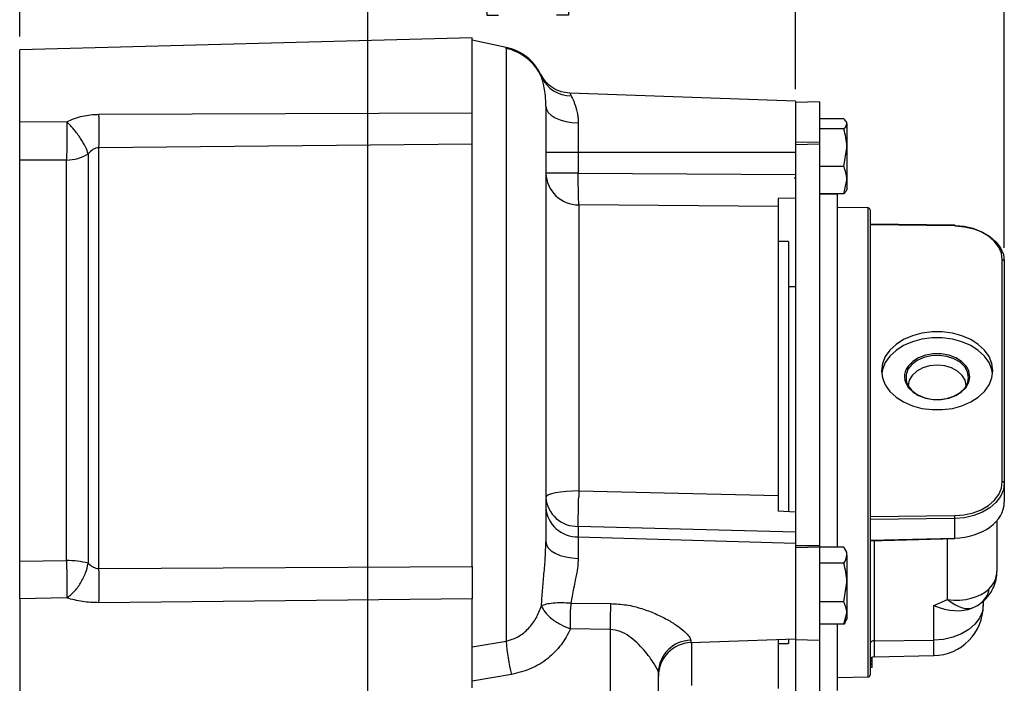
# Model space of a CAD drawing. Header units: inches. Extents: x 0.4 to 16.6, y 0.2 to 10.8.
# Tile 12 of 14: x 11 to 14.6, y 5.8 to 8.3. Entities that reach past the tile are written whole.
import ezdxf

# ---------------------------------------------------------------- set-up
doc = ezdxf.new("R2010")
doc.units = ezdxf.units.IN
doc.header["$MEASUREMENT"] = 0
doc.layers.add('SLD-0', color=7, linetype='Continuous', lineweight=25)
doc.styles.add('SLDTEXTSTYLE0', font='TXT', dxfattribs={"width": 0.75})
doc.dimstyles.new('SLDDIMSTYLE0', dxfattribs={"dimtxt": 0.145833, "dimasz": 0.13, "dimexe": 0, "dimexo": 0.0625, "dimgap": 0.036458, "dimtad": 0, "dimtih": 1, "dimtoh": 1, "dimdec": 1, "dimlfac": 2, "dimrnd": 1e-09, "dimzin": 12, "dimdsep": 46, "dimtxsty": 'SLDTEXTSTYLE0', "dimsah": 1, "dimcen": 0.09, "dimadec": 0, "dimazin": 3, "dimtfac": 1, "dimtdec": 1, "dimtofl": 0, "dimtmove": 0, "dimatfit": 3, "dimfxl": 0, "dimfrac": 2, "dimtolj": 1, "dimtzin": 12, "dimarcsym": 0})
doc.dimstyles.new('SLDDIMSTYLE1', dxfattribs={"dimtxt": 0.145833, "dimasz": 0.13, "dimexe": 0, "dimexo": 0.0625, "dimgap": 0.036458, "dimtad": 0, "dimtih": 1, "dimtoh": 1, "dimdec": 1, "dimlfac": 2, "dimrnd": 1e-09, "dimzin": 4, "dimdsep": 46, "dimtxsty": 'SLDTEXTSTYLE0', "dimsah": 1, "dimcen": 0.09, "dimadec": 0, "dimazin": 1, "dimtfac": 1, "dimtdec": 1, "dimtofl": 0, "dimtmove": 0, "dimatfit": 3, "dimfxl": 0, "dimfrac": 2, "dimtolj": 1, "dimtzin": 12, "dimarcsym": 0})

# ---------------------------------------------------------------- blocks, each defined once
blk = doc.blocks.new('_D_4')
at = {"layer": 'SLD-0'}
for p, q in [((8.272, 6.9826), (8.272, 9.3773)), ((8.272, 9.2523), (10.5385, 9.2523)), ((10.7047, 9.2523), (10.6603, 9.2523)), ((10.6603, 9.2523), (10.6603, 9.0206)), ((11.028, 9.2523), (11.0723, 9.2523)), ((11.0723, 9.2523), (11.0723, 9.0206)), ((12.2562, 9.2523), (11.1942, 9.2523)), ((10.6603, 9.0206), (10.7047, 9.0206)), ((11.0723, 9.0206), (11.028, 9.0206))]:
    blk.add_line(p, q, dxfattribs=at)
for points in [[(8.272, 9.2523), (8.402, 9.2323), (8.402, 9.2723)], [(12.2562, 9.2523), (12.1262, 9.2723), (12.1262, 9.2323)]]:
    blk.add_solid(points, dxfattribs=at)
at = {"layer": 'SLD-0', "char_height": 0.14583, "attachment_point": 1, "style": 'SLDTEXTSTYLE0'}
for s, insert in [('8.0', (10.7317, 9.4699)), ('202', (10.7047, 9.2086))]:
    blk.add_mtext(s, dxfattribs=dict(at, insert=insert))
blk = doc.blocks.new('_D_5')
at = {"layer": 'SLD-0'}
for p, q in [((10.96, 8.2437), (10.96, 8.7245)), ((10.96, 8.5995), (11.2426, 8.5995)), ((11.4089, 8.5995), (11.3645, 8.5995)), ((11.3645, 8.5995), (11.3645, 8.3678)), ((11.6244, 8.5995), (11.6687, 8.5995)), ((11.6687, 8.5995), (11.6687, 8.3678)), ((12.2562, 8.5995), (11.7906, 8.5995)), ((11.3645, 8.3678), (11.4089, 8.3678)), ((11.6687, 8.3678), (11.6244, 8.3678))]:
    blk.add_line(p, q, dxfattribs=at)
for points in [[(10.96, 8.5995), (11.09, 8.5795), (11.09, 8.6195)], [(12.2562, 8.5995), (12.1262, 8.6195), (12.1262, 8.5795)]]:
    blk.add_solid(points, dxfattribs=at)
at = {"layer": 'SLD-0', "char_height": 0.14583, "attachment_point": 1, "style": 'SLDTEXTSTYLE0'}
for s, insert in [('2.6', (11.382, 8.8171)), ('66', (11.4089, 8.5558))]:
    blk.add_mtext(s, dxfattribs=dict(at, insert=insert))
blk = doc.blocks.new('_D_6')
at = {"layer": 'SLD-0'}
for p, q in [((13.849, 8.047), (13.849, 8.6793)), ((12.2562, 8.5543), (12.577, 8.5543)), ((12.7432, 8.5543), (12.6989, 8.5543)), ((12.6989, 8.5543), (12.6989, 8.3226)), ((12.9587, 8.5543), (13.0031, 8.5543)), ((13.0031, 8.5543), (13.0031, 8.3226)), ((13.849, 8.5543), (13.125, 8.5543)), ((12.6989, 8.3226), (12.7432, 8.3226)), ((13.0031, 8.3226), (12.9587, 8.3226))]:
    blk.add_line(p, q, dxfattribs=at)
for points in [[(12.2562, 8.5543), (12.3862, 8.5343), (12.3862, 8.5743)], [(13.849, 8.5543), (13.719, 8.5743), (13.719, 8.5343)]]:
    blk.add_solid(points, dxfattribs=at)
at = {"layer": 'SLD-0', "char_height": 0.14583, "attachment_point": 1, "style": 'SLDTEXTSTYLE0'}
for s, insert in [('3.2', (12.7163, 8.7718)), ('81', (12.7432, 8.5106))]:
    blk.add_mtext(s, dxfattribs=dict(at, insert=insert))
blk = doc.blocks.new('_D_7')
at = {"layer": 'SLD-0'}
for p, q in [((14.626, 7.4563), (14.626, 9.3773)), ((12.2562, 9.2523), (12.9359, 9.2523)), ((13.1021, 9.2523), (13.0578, 9.2523)), ((13.0578, 9.2523), (13.0578, 9.0206)), ((13.4254, 9.2523), (13.4697, 9.2523)), ((13.4697, 9.2523), (13.4697, 9.0206)), ((14.626, 9.2523), (13.5916, 9.2523)), ((13.0578, 9.0206), (13.1021, 9.0206)), ((13.4697, 9.0206), (13.4254, 9.0206))]:
    blk.add_line(p, q, dxfattribs=at)
for points in [[(12.2562, 9.2523), (12.3862, 9.2323), (12.3862, 9.2723)], [(14.626, 9.2523), (14.496, 9.2723), (14.496, 9.2323)]]:
    blk.add_solid(points, dxfattribs=at)
at = {"layer": 'SLD-0', "char_height": 0.14583, "attachment_point": 1, "style": 'SLDTEXTSTYLE0'}
for s, insert in [('4.7', (13.1291, 9.4699)), ('120', (13.1021, 9.2086))]:
    blk.add_mtext(s, dxfattribs=dict(at, insert=insert))
blk = doc.blocks.new('_D_8')
at = {"layer": 'SLD-0'}
for p, q in [((9.3975, 7.621), (9.3975, 8.7245)), ((10.96, 8.2437), (10.96, 8.7245)), ((9.3975, 8.5995), (9.7673, 8.5995)), ((9.9335, 8.5995), (9.8892, 8.5995)), ((9.8892, 8.5995), (9.8892, 8.3678)), ((10.149, 8.5995), (10.1934, 8.5995)), ((10.1934, 8.5995), (10.1934, 8.3678)), ((10.96, 8.5995), (10.3153, 8.5995)), ((9.8892, 8.3678), (9.9335, 8.3678)), ((10.1934, 8.3678), (10.149, 8.3678))]:
    blk.add_line(p, q, dxfattribs=at)
for points in [[(9.3975, 8.5995), (9.5275, 8.5795), (9.5275, 8.6195)], [(10.96, 8.5995), (10.83, 8.6195), (10.83, 8.5795)]]:
    blk.add_solid(points, dxfattribs=at)
at = {"layer": 'SLD-0', "char_height": 0.14583, "attachment_point": 1, "style": 'SLDTEXTSTYLE0'}
for s, insert in [('3.1', (9.9067, 8.8171)), ('79', (9.9335, 8.5558))]:
    blk.add_mtext(s, dxfattribs=dict(at, insert=insert))

msp = doc.modelspace()

# ---------------------------------------------------------------- linework, layer by layer
at = {"color": 7, "linetype": 'Continuous', "lineweight": 25}
for p, q in [((12.6442, 8.2379), (10.96, 8.1937)), ((12.6442, 7.959), (12.6442, 8.2379)), ((12.7715, 8.2025), (12.6442, 8.2295)), ((10.96, 7.9268), (10.96, 8.1937)), ((12.7707, 8.1989), (12.7707, 5.9921)), ((13.849, 8.0028), (13.0084, 8.0322)), ((13.849, 8.0028), (13.849, 7.924)), ((13.9385, 8.0002), (13.849, 7.997)), ((13.9385, 8.0002), (13.9385, 7.8494)), ((11.2551, 7.9538), (12.6442, 7.959)), ((10.96, 7.9268), (11.1353, 7.9259)), ((13.0399, 7.9216), (13.0399, 7.8119)), ((13.849, 7.924), (13.849, 7.8486)), ((14.0289, 7.9365), (13.9385, 7.9365)), ((14.04, 7.922), (14.0375, 7.9265)), ((14.04, 7.9177), (14.04, 7.922)), ((14.0289, 7.899), (13.9385, 7.899)), ((14.04, 7.9177), (14.04, 7.8293)), ((13.9385, 7.8494), (13.849, 7.8486)), ((13.849, 7.8486), (13.849, 7.8397)), ((13.9385, 7.8494), (13.9385, 7.8425)), ((12.6442, 7.8427), (11.2551, 7.8287)), ((11.2551, 6.2629), (11.2551, 7.8287)), ((12.6442, 6.2702), (12.6442, 7.8427)), ((13.0399, 7.8119), (13.0399, 7.7348)), ((13.849, 7.8119), (13.0399, 7.8119)), ((13.9385, 7.8425), (13.849, 7.8397)), ((13.849, 7.8397), (13.849, 6.3467)), ((13.9385, 7.8425), (13.9385, 6.3475)), ((14.0289, 7.7595), (14.04, 7.8293)), ((14.04, 7.8293), (14.04, 7.7086)), ((11.1342, 7.7832), (10.96, 7.7833)), ((10.96, 6.2899), (10.96, 7.7833)), ((11.1342, 6.2922), (11.1342, 7.7832)), ((11.2152, 7.8067), (11.2152, 6.2824)), ((14.0289, 7.7595), (13.9385, 7.7595)), ((13.0399, 7.7348), (13.849, 7.7293)), ((13.849, 7.7165), (13.8445, 7.7166)), ((13.849, 7.716), (13.8448, 7.7161)), ((13.8454, 7.7155), (13.849, 7.7155)), ((14.0289, 7.6576), (14.04, 7.7086)), ((14.04, 7.7086), (14.04, 7.672)), ((14.0375, 7.6676), (14.04, 7.672)), ((13.849, 7.6415), (13.784, 7.6406)), ((14.0289, 7.6576), (13.9385, 7.6576)), ((14.0043, 7.6558), (13.9385, 7.6558)), ((14.0043, 7.6558), (14.0043, 6.3425)), ((13.0421, 7.6166), (13.0421, 6.5517)), ((13.784, 7.6107), (13.0421, 7.6166)), ((13.784, 7.6107), (13.784, 6.5345)), ((14.1187, 7.605), (14.0043, 7.607)), ((14.126, 7.5975), (14.126, 7.3478)), ((14.4418, 7.5403), (14.126, 7.5441)), ((14.4417, 7.5381), (14.126, 7.542)), ((13.8228, 7.4805), (13.784, 7.4805)), ((13.8228, 7.4805), (13.8228, 6.4747)), ((14.6185, 6.586), (14.6185, 7.4116)), ((14.626, 7.4063), (14.626, 6.5807)), ((14.126, 7.3478), (14.126, 5.8665)), ((13.849, 7.3109), (13.8228, 7.3109)), ((14.626, 6.5807), (14.626, 6.51)), ((13.0421, 6.5517), (13.0414, 6.5278)), ((13.0421, 6.5517), (13.784, 6.5345)), ((13.849, 6.473), (13.784, 6.4766)), ((14.126, 6.4557), (14.4417, 6.4595)), ((13.0399, 6.4195), (13.0399, 6.381)), ((13.849, 6.3978), (13.0399, 6.4195)), ((14.4418, 6.4489), (14.126, 6.445)), ((14.4418, 6.3761), (14.4418, 6.4489)), ((14.5987, 6.4412), (14.5987, 6.2532)), ((13.0399, 6.381), (13.0399, 6.3005)), ((13.0399, 6.381), (13.849, 6.3565)), ((13.9385, 6.3475), (13.849, 6.3467)), ((13.849, 6.3467), (13.849, 6.3401)), ((13.9385, 6.3423), (13.849, 6.3401)), ((13.9385, 6.3475), (13.9385, 6.3423)), ((14.0289, 6.3425), (13.9385, 6.3425)), ((13.9385, 6.3423), (13.9385, 5.9957)), ((14.126, 6.3683), (14.4418, 6.3761)), ((14.126, 6.3661), (14.4419, 6.3739)), ((13.849, 6.3401), (13.849, 6.2689)), ((14.04, 6.3238), (14.0328, 6.3364)), ((14.04, 6.3124), (14.04, 6.3238)), ((14.04, 6.3124), (14.04, 6.2103)), ((10.96, 6.2899), (11.1342, 6.2922)), ((11.2551, 6.2629), (12.6442, 6.2702)), ((14.0289, 6.2822), (13.9385, 6.2822)), ((13.849, 6.2689), (13.849, 6.0015)), ((14.0289, 6.1385), (14.04, 6.2103)), ((14.04, 6.2103), (14.04, 6.0968)), ((11.1353, 6.1531), (10.96, 6.15)), ((10.96, 6.15), (10.96, 5.8064)), ((12.6442, 6.15), (11.2551, 6.1353)), ((12.6442, 5.8179), (12.6442, 6.15)), ((13.012, 6.1333), (13.0114, 6.11)), ((13.012, 6.1333), (13.1598, 6.1322)), ((14.0289, 6.1385), (13.9385, 6.1385)), ((14.3632, 6.1246), (14.414, 6.1469)), ((14.3632, 5.9959), (14.3632, 6.1246)), ((14.5479, 6.1419), (14.5479, 6.128)), ((14.5479, 6.128), (14.5479, 6.1263)), ((14.0289, 6.0551), (14.04, 6.0968)), ((14.04, 6.0968), (14.04, 6.0738)), ((14.5049, 6.115), (14.5096, 6.1171)), ((14.0289, 6.0551), (13.9385, 6.0551)), ((14.0043, 6.0551), (14.0043, 5.8083)), ((14.0329, 6.0616), (14.0289, 6.0551)), ((14.0328, 6.0612), (14.04, 6.0738)), ((13.1587, 6.0355), (13.0109, 6.0379)), ((13.1587, 6.0355), (13.1587, 5.3869)), ((12.6442, 5.9713), (12.7707, 5.9921)), ((13.4586, 5.9869), (13.849, 6.0005)), ((13.784, 5.9996), (13.784, 5.8157)), ((13.784, 5.9835), (13.8228, 5.9835)), ((13.8228, 5.9996), (13.8228, 5.9835)), ((13.849, 6.0019), (13.849, 5.9988)), ((13.849, 5.9988), (13.9385, 5.9957)), ((13.849, 5.9988), (13.849, 5.607)), ((13.9385, 5.9971), (13.9385, 5.6039)), ((14.1418, 5.9932), (14.3632, 5.9959)), ((14.1335, 5.9162), (14.126, 5.9162)), ((14.1335, 5.9081), (14.126, 5.9081)), ((14.1335, 5.908), (14.126, 5.908)), ((14.1335, 5.9042), (14.126, 5.9042)), ((14.1335, 5.9224), (14.1335, 5.932)), ((14.1335, 5.9042), (14.1335, 5.908)), ((14.1418, 5.9345), (14.3632, 5.9383)), ((12.7913, 5.8682), (12.6442, 5.8434)), ((13.338, 5.2934), (13.338, 5.8757)), ((14.1335, 5.8939), (14.126, 5.8939)), ((14.0043, 5.857), (14.1187, 5.859))]:
    msp.add_line(p, q, dxfattribs=at)
at = {"color": 8, "linetype": 'Continuous', "lineweight": 25}
for p, q in [((14.1187, 5.859), (14.1187, 7.605)), ((14.497, 6.9668), (14.4978, 6.9768)), ((14.1418, 6.3665), (14.1418, 5.9932)), ((14.414, 6.1469), (14.414, 6.3732)), ((13.4586, 5.9954), (13.4586, 5.9869)), ((13.4608, 5.9869), (13.4608, 5.8273)), ((14.1418, 5.9932), (14.1418, 5.9345)), ((14.3632, 5.9383), (14.3632, 5.9959)), ((14.1335, 5.9224), (14.1265, 5.9224))]:
    msp.add_line(p, q, dxfattribs=at)
at = {"color": 7, "linetype": 'Continuous', "lineweight": 25, "flags": 128}
for points in [[(12.9192, 7.9841), (12.9215, 7.9722), (12.9283, 7.9607), (12.9394, 7.95), (12.9543, 7.9407), (12.9725, 7.9329), (12.9934, 7.927), (13.0161, 7.9232), (13.0399, 7.9216)], [(14.6185, 7.4116), (14.6152, 7.436), (14.6051, 7.4595), (14.5889, 7.4812), (14.5669, 7.5003), (14.5402, 7.516), (14.5096, 7.5278), (14.4764, 7.5353), (14.4417, 7.5381)], [(14.4418, 7.538), (14.4779, 7.5351), (14.5126, 7.5273), (14.5444, 7.515), (14.5723, 7.4986), (14.5951, 7.4788), (14.6121, 7.4562), (14.6225, 7.4317), (14.626, 7.4063)], [(14.583, 6.9988), (14.5795, 7.0255), (14.5691, 7.0514), (14.552, 7.0754), (14.529, 7.0968), (14.5008, 7.1149), (14.4683, 7.129), (14.4327, 7.1387), (14.3951, 7.1437), (14.3569, 7.1437), (14.3194, 7.1387), (14.2838, 7.129), (14.2513, 7.1149), (14.2231, 7.0968), (14.2001, 7.0754), (14.183, 7.0514), (14.1726, 7.0255), (14.169, 6.9988), (14.1726, 6.9721), (14.183, 6.9463), (14.2001, 6.9222), (14.2231, 6.9008), (14.2513, 6.8827), (14.2838, 6.8686), (14.3194, 6.8589), (14.3569, 6.854), (14.3951, 6.854), (14.4327, 6.8589), (14.4683, 6.8686), (14.5008, 6.8827), (14.529, 6.9008), (14.552, 6.9222), (14.5691, 6.9463), (14.5795, 6.9721), (14.583, 6.9988)], [(14.5825, 6.9878), (14.5795, 7.0035), (14.5691, 7.0293), (14.552, 7.0533), (14.529, 7.0748), (14.5008, 7.0928), (14.4683, 7.107), (14.4327, 7.1167), (14.3951, 7.1216), (14.3569, 7.1216), (14.3194, 7.1167), (14.2838, 7.107), (14.2513, 7.0928), (14.2231, 7.0748), (14.2001, 7.0533), (14.183, 7.0293), (14.1726, 7.0035), (14.1696, 6.9878)], [(14.4892, 7.0083), (14.4838, 7.0165), (14.4672, 7.0335), (14.4452, 7.0472), (14.4192, 7.0568), (14.3907, 7.0617), (14.3614, 7.0617), (14.3329, 7.0568), (14.3069, 7.0472), (14.2849, 7.0335), (14.2682, 7.0165), (14.2608, 7.0043)], [(14.4839, 6.9437), (14.4802, 6.9633), (14.4694, 6.9816), (14.4523, 6.9973), (14.43, 7.0093), (14.404, 7.0169), (14.376, 7.0194), (14.3481, 7.0169), (14.3221, 7.0093), (14.2998, 6.9973), (14.2827, 6.9816), (14.2719, 6.9633), (14.2682, 6.9437), (14.2682, 6.9422)], [(14.2557, 6.9636), (14.2578, 6.9563), (14.2682, 6.937), (14.2849, 6.92), (14.3069, 6.9063), (14.3329, 6.8968), (14.3614, 6.8918), (14.3907, 6.8918), (14.4192, 6.8968), (14.4452, 6.9063), (14.4672, 6.92), (14.4838, 6.937), (14.4943, 6.9563), (14.497, 6.9668)], [(14.2618, 6.9567), (14.2674, 6.9437), (14.2815, 6.9257), (14.3016, 6.9107), (14.3263, 6.8996), (14.3541, 6.8933), (14.3834, 6.892), (14.4122, 6.8958), (14.4387, 6.9046), (14.4612, 6.9177), (14.4785, 6.9344), (14.4892, 6.9535), (14.4903, 6.9567)], [(14.4417, 6.4595), (14.4764, 6.4623), (14.5096, 6.4698), (14.5402, 6.4816), (14.5669, 6.4973), (14.5889, 6.5164), (14.6051, 6.5381), (14.6152, 6.5616), (14.6185, 6.586)], [(14.626, 6.5807), (14.6225, 6.5552), (14.6121, 6.5308), (14.5951, 6.5082), (14.5723, 6.4883), (14.5444, 6.4719), (14.5126, 6.4596), (14.4779, 6.4518), (14.4418, 6.4489)], [(13.0421, 6.5517), (13.018, 6.5512), (12.9949, 6.5498), (12.9737, 6.5475), (12.9551, 6.5445), (12.9399, 6.5409), (12.9286, 6.5368), (12.9216, 6.5323), (12.9192, 6.5277)], [(12.9192, 6.3628), (12.9215, 6.3509), (12.9283, 6.3394), (12.9394, 6.3288), (12.9543, 6.3195), (12.9725, 6.3117), (12.9934, 6.3059), (13.0161, 6.3021), (13.0399, 6.3005)], [(14.4418, 6.3761), (14.4418, 6.3752), (14.4419, 6.3745), (14.4419, 6.374), (14.4419, 6.3739), (14.4419, 6.3739)], [(14.5479, 6.128), (14.5444, 6.1025), (14.5339, 6.078), (14.5169, 6.0553), (14.494, 6.0354), (14.4661, 6.019), (14.4341, 6.0066), (14.3994, 5.9989), (14.3632, 5.9959)]]:
    msp.add_lwpolyline(points, dxfattribs=at)
at = {"color": 8, "linetype": 'Continuous', "lineweight": 25, "flags": 128}
for points in [[(14.4903, 6.9567), (14.4929, 6.9739), (14.4892, 6.9944), (14.4785, 7.0135), (14.4612, 7.0302), (14.4387, 7.0433), (14.4122, 7.052), (14.3834, 7.0559), (14.3541, 7.0546), (14.3263, 7.0482), (14.3016, 7.0372), (14.2815, 7.0222), (14.2674, 7.0042), (14.2601, 6.9842), (14.2601, 6.9636), (14.2618, 6.9567)], [(14.4978, 6.9768), (14.4943, 6.9972), (14.4892, 7.0083)]]:
    msp.add_lwpolyline(points, dxfattribs=at)
at = {"color": 7, "linetype": 'Continuous', "lineweight": 25}
for centre, radius, start, end in [((12.732, 8.0156), 0.1874, 23.9679, 78.0579), ((13.0119, 8.1427), 0.1201, 205.1348, 270.573), ((7.8858, 7.8915), 3.3699, 358.9332, 1.0603), ((13.0104, -31.3068), 39.1186, 89.95683, 90.13353), ((11.1341, 7.9344), 0.1512, 270.0153, 302.4055), ((13.0104, -31.3838), 39.1186, 89.95683, 90.13353), ((13.0408, 7.7382), 0.1216, 181.6077, 270.5927), ((14.1185, 7.5975), 0.0075, 0, 89), ((14.4185, 7.5387), 0.0233, 358.2588, 3.7403), ((14.6195, 7.405), 0.0067, 11.2002, 97.9427), ((14.6195, 6.5794), 0.0067, 11.2002, 97.9427), ((13.0358, 6.5363), 0.1168, 184.2339, 272.02), ((13.0358, 6.4977), 0.1168, 184.2339, 272.02), ((13.9416, 6.448), 0.5003, 0.0997, 1.3145), ((11.1363, 5.972), 0.3202, 75.7465, 90.3837), ((7.7372, 6.1989), 3.5185, 358.9643, 1.0421), ((16.0039, 6.0518), 2.8453, 178.3804, 180.3282), ((14.3599, 6.1263), 0.188, 271, 0), ((13.5675, 6.0605), 0.7997, 184.91, 193.9155), ((13.4602, 5.8732), 0.1222, 90.7429, 178.8036), ((13.463, 5.8619), 0.125, 92, 180), ((14.1399, 5.9792), 0.0142, 82.5884, 168.5523), ((14.142, 5.9185), 0.016, 91, 180), ((14.1185, 5.8665), 0.0075, 271, 0)]:
    msp.add_arc(centre, radius, start, end, dxfattribs=at)
at = {"color": 8, "linetype": 'Continuous', "lineweight": 25}
for centre, radius, start, end in [((14.4671, 7.5381), 0.0254, 175.1207, 180.0104), ((14.3164, 6.9768), 0.0621, 153.71, 192.1887), ((14.4867, 6.2002), 0.0842, 305.7745, 351.3103)]:
    msp.add_arc(centre, radius, start, end, dxfattribs=at)
at = {"color": 7, "linetype": 'Continuous', "lineweight": 25}
for centre, major_axis, ratio, start_param, end_param in [((14.4385, 6.5078), (0.1875, 0.0044), 0.702577, 4.7133, 6.266643), ((14.4107, 6.279), (0.1852, -0.0475), 0.677, 4.901776, 5.894687), ((14.3599, 6.2567), (0.1769, -0.1155), 0.551008, 5.075073, 5.937954)]:
    msp.add_ellipse(centre, major_axis=major_axis, ratio=ratio, start_param=start_param, end_param=end_param, dxfattribs=at)
at = {"color": 8, "linetype": 'Continuous', "lineweight": 25}
msp.add_ellipse((14.4107, 6.279), major_axis=(-0.1048, 0.1586), ratio=0.456167, start_param=2.200707, end_param=3.063587, dxfattribs=at)
for points, knots in [([(12.7707, 8.1989), (12.7708, 8.1999), (12.771, 8.2019), (12.7715, 8.2028), (12.7714, 8.2025), (12.7714, 8.2025)], [0, 0, 0, 0, 0.494959, 0.989327, 1, 1, 1, 1]), ([(12.9032, 8.0917), (12.9015, 8.0985), (12.8998, 8.1053), (12.9007, 8.1019), (12.9007, 8.1019)], [0, 0, 0, 0, 0.995833, 1, 1, 1, 1]), ([(13.0084, 8.0322), (13.0084, 8.0322), (13.0069, 8.0354), (13.01, 8.029), (13.0131, 8.0226)], [0, 0, 0, 0, 0.000503, 1, 1, 1, 1])]:
    msp.add_open_spline(points, degree=3, knots=knots, dxfattribs=at)
at = {"color": 7, "linetype": 'Continuous', "lineweight": 25}
for points, knots in [([(12.9011, 8.101), (12.8939, 8.1136), (12.8795, 8.1389), (12.8477, 8.1688), (12.8114, 8.1913), (12.7845, 8.1988), (12.7714, 8.2025)], [0, 0, 0, 0, 0.254777, 0.510736, 0.761119, 1, 1, 1, 1]), ([(13.0084, 8.0322), (12.9975, 8.0334), (12.975, 8.0359), (12.9442, 8.051), (12.9178, 8.073), (12.9063, 8.0924), (12.9007, 8.1019)], [0, 0, 0, 0, 0.245401, 0.499999, 0.754598, 1, 1, 1, 1]), ([(12.9192, 7.9841), (12.9188, 7.9973), (12.9178, 8.0237), (12.9127, 8.0536), (12.9073, 8.0773), (12.9046, 8.0869), (12.9032, 8.0917)], [0, 0, 0, 0, 0.250569, 0.50005, 0.749659, 1, 1, 1, 1]), ([(13.0131, 8.0226), (13.0142, 8.0206), (13.0165, 8.0162), (13.0206, 8.0074), (13.0251, 7.9967), (13.0291, 7.9856), (13.0324, 7.9749), (13.0348, 7.9653), (13.0373, 7.9535), (13.0394, 7.9393), (13.0397, 7.9273), (13.0399, 7.9216)], [0, 0, 0, 0, 0.114581, 0.249677, 0.374285, 0.499863, 0.592177, 0.675151, 0.748836, 0.880217, 1, 1, 1, 1]), ([(12.6442, 7.8427), (12.6442, 7.8503), (12.6442, 7.8681), (12.6442, 7.9045), (12.6442, 7.9371), (12.6442, 7.955), (12.6442, 7.959)], [0, 0, 0, 0, 0.246613, 0.575057, 0.903498, 1, 1, 1, 1]), ([(12.9192, 7.9841), (12.9192, 7.973), (12.9192, 7.9505), (12.9192, 7.9008), (12.9192, 7.8393), (12.9192, 7.7655), (12.9192, 7.6808), (12.9192, 7.5866), (12.9192, 7.4846), (12.9192, 7.3759), (12.9192, 7.2607), (12.9192, 7.1391), (12.9192, 7.0119), (12.9192, 6.8812), (12.9192, 6.7489), (12.9192, 6.6171), (12.9192, 6.4877), (12.9192, 6.4042), (12.9192, 6.3628)], [0, 0, 0, 0, 0.061366, 0.123694, 0.18668, 0.25, 0.31332, 0.376306, 0.438634, 0.5, 0.561366, 0.623694, 0.68668, 0.75, 0.81332, 0.876306, 0.938634, 1, 1, 1, 1]), ([(10.96, 7.7833), (10.96, 7.7937), (10.96, 7.8145), (10.96, 7.8554), (10.96, 7.8944), (10.96, 7.9172), (10.96, 7.9268)], [0, 0, 0, 0, 0.268628, 0.53726, 0.805824, 1, 1, 1, 1]), ([(11.1353, 7.9259), (11.1354, 7.9108), (11.1356, 7.8858), (11.1354, 7.8463), (11.135, 7.8116), (11.1344, 7.7925), (11.1342, 7.7832)], [0, 0, 0, 0, 0.30035, 0.499876, 0.756118, 1, 1, 1, 1]), ([(11.1353, 7.9259), (11.1543, 7.934), (11.1923, 7.9502), (11.2342, 7.9526), (11.2551, 7.9538)], [0, 0, 0, 0, 0.499962, 1, 1, 1, 1]), ([(11.2152, 7.8067), (11.2124, 7.8149), (11.2066, 7.8315), (11.1875, 7.8635), (11.1629, 7.8967), (11.1443, 7.9163), (11.1353, 7.9259)], [0, 0, 0, 0, 0.243136, 0.5, 0.756864, 1, 1, 1, 1]), ([(14.04, 7.9177), (14.0399, 7.9194), (14.0393, 7.9258), (14.0333, 7.932), (14.0289, 7.9365)], [0, 0, 0, 0, 0.268634, 1, 1, 1, 1]), ([(14.0289, 7.899), (14.0306, 7.9006), (14.0371, 7.9067), (14.0388, 7.913), (14.04, 7.9177)], [0, 0, 0, 0, 0.2575513, 1, 1, 1, 1]), ([(14.04, 7.8293), (14.04, 7.8309), (14.0399, 7.8545), (14.0342, 7.8775), (14.0289, 7.899)], [0, 0, 0, 0, 0.070214, 1, 1, 1, 1]), ([(11.2551, 7.8287), (11.2512, 7.8284), (11.2433, 7.8277), (11.2289, 7.8208), (11.2207, 7.8124), (11.2152, 7.8067)], [0, 0, 0, 0, 0.2497066, 0.5014778, 1, 1, 1, 1]), ([(14.04, 7.7086), (14.04, 7.7098), (14.0399, 7.727), (14.0342, 7.7439), (14.0289, 7.7595)], [0, 0, 0, 0, 0.070214, 1, 1, 1, 1]), ([(13.0421, 7.6166), (13.0417, 7.6217), (13.0409, 7.6323), (13.0402, 7.6611), (13.0398, 7.6964), (13.0398, 7.7222), (13.0399, 7.7348)], [0, 0, 0, 0, 0.243896, 0.5, 0.756104, 1, 1, 1, 1]), ([(14.0361, 7.6677), (14.0355, 7.6659), (14.0344, 7.6625), (14.0307, 7.6591), (14.0289, 7.6576)], [0, 0, 0, 0, 0.527079, 1, 1, 1, 1]), ([(13.784, 7.6406), (13.784, 7.6315), (13.784, 7.619), (13.784, 7.6125), (13.784, 7.6107)], [0, 0, 0, 0, 0.721231, 1, 1, 1, 1]), ([(13.0399, 6.4195), (13.0398, 6.4269), (13.0397, 6.4395), (13.0401, 6.4665), (13.0405, 6.4952), (13.0411, 6.517), (13.0414, 6.5278)], [0, 0, 0, 0, 0.292898, 0.499937, 0.754299, 1, 1, 1, 1]), ([(13.784, 6.5345), (13.784, 6.5205), (13.784, 6.501), (13.784, 6.4819), (13.784, 6.4766)], [0, 0, 0, 0, 0.721232, 1, 1, 1, 1]), ([(12.9025, 6.1233), (12.9038, 6.1428), (12.9066, 6.1816), (12.9122, 6.2422), (12.9176, 6.3032), (12.9187, 6.3429), (12.9192, 6.3628)], [0, 0, 0, 0, 0.250803, 0.500321, 0.750463, 1, 1, 1, 1]), ([(14.04, 6.3124), (14.0399, 6.3151), (14.0393, 6.3253), (14.0333, 6.3353), (14.0289, 6.3425)], [0, 0, 0, 0, 0.268634, 1, 1, 1, 1]), ([(14.0289, 6.2822), (14.0306, 6.2847), (14.0371, 6.2946), (14.0388, 6.3048), (14.04, 6.3124)], [0, 0, 0, 0, 0.257551, 1, 1, 1, 1]), ([(10.96, 6.15), (10.96, 6.1594), (10.96, 6.1783), (10.96, 6.2178), (10.96, 6.2565), (10.96, 6.28), (10.96, 6.2899)], [0, 0, 0, 0, 0.268524, 0.537048, 0.80557, 1, 1, 1, 1]), ([(11.1342, 6.2922), (11.1344, 6.2798), (11.135, 6.2544), (11.1354, 6.2179), (11.1356, 6.1816), (11.1354, 6.1638), (11.1353, 6.1531)], [0, 0, 0, 0, 0.243882, 0.500124, 0.699655, 1, 1, 1, 1]), ([(11.1353, 6.1531), (11.1443, 6.1601), (11.1629, 6.1745), (11.1875, 6.2076), (11.2066, 6.2453), (11.2124, 6.2702), (11.2152, 6.2824)], [0, 0, 0, 0, 0.243136, 0.5, 0.756864, 1, 1, 1, 1]), ([(11.2152, 6.2824), (11.2206, 6.2774), (11.2289, 6.27), (11.2433, 6.2636), (11.2512, 6.2631), (11.2551, 6.2629)], [0, 0, 0, 0, 0.497935, 0.748079, 1, 1, 1, 1]), ([(12.6442, 6.2702), (12.6442, 6.26), (12.6442, 6.2361), (12.6442, 6.1969), (12.6442, 6.1673), (12.6442, 6.1532), (12.6442, 6.15)], [0, 0, 0, 0, 0.246614, 0.575057, 0.903499, 1, 1, 1, 1]), ([(13.0399, 6.3005), (13.0392, 6.2883), (13.0382, 6.2693), (13.0333, 6.2417), (13.0284, 6.2168), (13.0224, 6.1895), (13.0164, 6.1606), (13.0134, 6.1423), (13.012, 6.1333)], [0, 0, 0, 0, 0.234145, 0.362411, 0.497186, 0.674201, 0.840428, 1, 1, 1, 1]), ([(14.04, 6.2103), (14.04, 6.212), (14.0399, 6.2363), (14.0342, 6.2601), (14.0289, 6.2822)], [0, 0, 0, 0, 0.070214, 1, 1, 1, 1]), ([(14.5358, 6.1326), (14.5385, 6.1343), (14.5492, 6.141), (14.5646, 6.1572), (14.5815, 6.1811), (14.5927, 6.2081), (14.5983, 6.2328), (14.5982, 6.2476), (14.5981, 6.2531)], [0, 0, 0, 0, 0.069212, 0.269454, 0.469223, 0.686043, 0.88489, 1, 1, 1, 1]), ([(14.5699, 6.1875), (14.578, 6.197), (14.5947, 6.2164), (14.5973, 6.2407), (14.5987, 6.2532)], [0, 0, 0, 0, 0.4865559, 1, 1, 1, 1]), ([(11.2551, 6.1353), (11.2342, 6.136), (11.1923, 6.1373), (11.1543, 6.1478), (11.1353, 6.1531)], [0, 0, 0, 0, 0.500346, 1, 1, 1, 1]), ([(12.7707, 5.9921), (12.7861, 5.9967), (12.8177, 6.0064), (12.8554, 6.0381), (12.8847, 6.0776), (12.8965, 6.1079), (12.9025, 6.1233)], [0, 0, 0, 0, 0.240742, 0.494367, 0.742531, 1, 1, 1, 1]), ([(13.012, 6.1333), (13.0006, 6.1339), (12.9775, 6.1352), (12.9458, 6.1337), (12.919, 6.1299), (12.9079, 6.1255), (12.9025, 6.1233)], [0, 0, 0, 0, 0.245047, 0.5, 0.754953, 1, 1, 1, 1]), ([(12.9025, 6.1233), (12.9063, 6.1156), (12.9142, 6.0997), (12.9402, 6.0752), (12.9735, 6.0531), (12.9986, 6.0429), (13.0109, 6.0379)], [0, 0, 0, 0, 0.243285, 0.5, 0.756715, 1, 1, 1, 1]), ([(13.1598, 6.1322), (13.1799, 6.1311), (13.2194, 6.129), (13.2753, 6.1147), (13.3259, 6.0958), (13.3701, 6.0739), (13.4073, 6.0509), (13.4359, 6.0287), (13.4551, 6.0086), (13.4575, 5.9998), (13.4586, 5.9954)], [0, 0, 0, 0, 0.152772, 0.300255, 0.439295, 0.569278, 0.690252, 0.801119, 0.903272, 1, 1, 1, 1]), ([(14.04, 6.0968), (14.04, 6.0978), (14.0399, 6.1119), (14.0342, 6.1256), (14.0289, 6.1385)], [0, 0, 0, 0, 0.070214, 1, 1, 1, 1]), ([(14.5088, 6.1169), (14.5092, 6.117), (14.5191, 6.1203), (14.5278, 6.1263), (14.5362, 6.1321)], [0, 0, 0, 0, 0.0385446, 1, 1, 1, 1]), ([(13.0109, 6.0379), (13.0002, 6.0176), (12.9789, 5.977), (12.9283, 5.9263), (12.8656, 5.8864), (12.816, 5.8743), (12.7913, 5.8682)], [0, 0, 0, 0, 0.250326, 0.500658, 0.750709, 1, 1, 1, 1]), ([(13.338, 5.8757), (13.3373, 5.8787), (13.336, 5.8845), (13.324, 5.906), (13.3064, 5.932), (13.2772, 5.9688), (13.241, 6.0041), (13.1968, 6.0305), (13.1714, 6.0338), (13.1587, 6.0355)], [0, 0, 0, 0, 0.1253615, 0.2511372, 0.3754141, 0.5004531, 0.7495498, 0.874742, 1, 1, 1, 1]), ([(14.1335, 5.9162), (14.1335, 5.9174), (14.1335, 5.9195), (14.1335, 5.9215), (14.1335, 5.9224)], [0, 0, 0, 0, 0.559911, 1, 1, 1, 1]), ([(14.1335, 5.9081), (14.1335, 5.909), (14.1335, 5.9107), (14.1335, 5.9136), (14.1335, 5.9152), (14.1335, 5.9162)], [0, 0, 0, 0, 0.279867, 0.559762, 1, 1, 1, 1]), ([(14.1335, 5.8939), (14.1335, 5.8941), (14.1335, 5.8945), (14.1335, 5.898), (14.1335, 5.9018), (14.1335, 5.9042)], [0, 0, 0, 0, 0.279833, 0.559541, 1, 1, 1, 1])]:
    msp.add_open_spline(points, degree=3, knots=knots, dxfattribs=at)
msp.add_open_spline([(13.0109, 6.0379), (13.0108, 6.0493), (13.0108, 6.0721), (13.0112, 6.0974), (13.0114, 6.11)], degree=3, dxfattribs=at)
at = {"layer": 'SLD-0'}
msp.add_line((12.2562, 4.1454), (12.2562, 9.3001), dxfattribs=at)

# ---------------------------------------------------------------- dimensions: what is measured, and where the dimension line sits
for base, p1, p2, dimstyle, picture, middle in [((8.272, 9.2523), (12.2562, 9.3001), (8.272, 6.9326), 'SLDDIMSTYLE1', '_D_4', (10.8663, 9.2523)), ((12.2562, 9.2523), (14.626, 7.4063), (12.2562, 9.3001), 'SLDDIMSTYLE0', '_D_7', (13.2637, 9.2523)), ((12.2562, 8.5543), (13.849, 7.997), (12.2562, 9.3001), 'SLDDIMSTYLE0', '_D_6', (12.851, 8.5543))]:
    dim = msp.add_linear_dim(base=base, p1=p1, p2=p2, dimstyle=dimstyle, dxfattribs=at)
    dim.commit()
    dim.dimension.update_dxf_attribs({"geometry": picture, "text_midpoint": middle, "dimtype": 160})
for base, p2, picture, middle in [((12.2562, 8.5995), (12.2562, 9.3001), '_D_5', (11.5166, 8.5995)), ((9.3975, 8.5995), (9.3975, 7.571), '_D_8', (10.0413, 8.5995))]:
    dim = msp.add_linear_dim(base=base, p1=(10.96, 8.1937), p2=p2, angle=0, dimstyle='SLDDIMSTYLE0', dxfattribs=at)
    dim.commit()
    dim.dimension.update_dxf_attribs({"geometry": picture, "text_midpoint": middle, "dimtype": 160})

doc.saveas('drawing.dxf')
